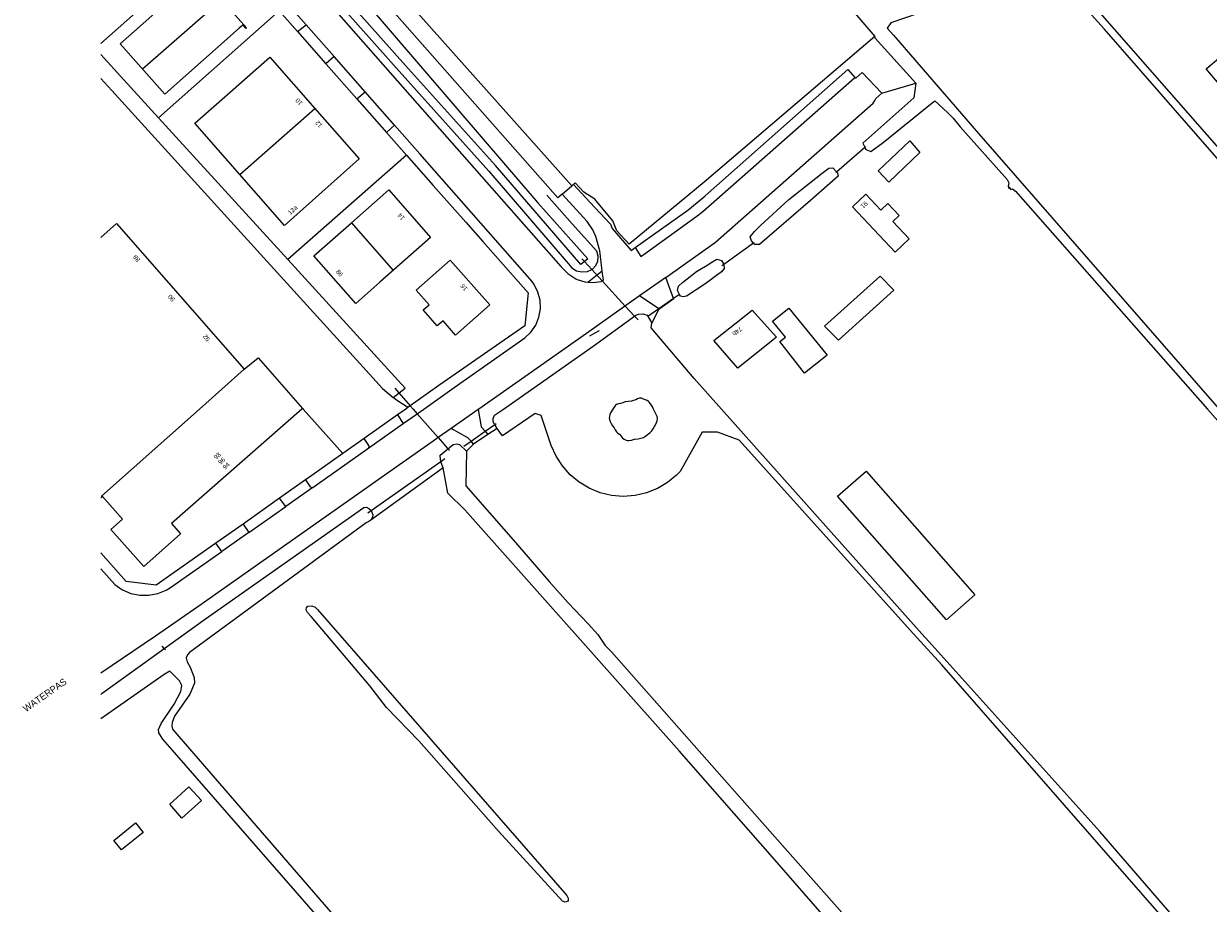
# Model space of a CAD drawing. Header units: metres. Extents: x 83575 to 86200, y 450600 to 453750.
# Tile 64 of 94: x 84833 to 85096, y 452940 to 453136. Entities that reach past the tile are written whole.
import ezdxf
from ezdxf.enums import TextEntityAlignment as Align

# ---------------------------------------------------------------- set-up
doc = ezdxf.new("R2010")
doc.units = ezdxf.units.M
for name, color, linetype, lineweight in [('gw-bs-grondwerklijn', 253, 'Continuous', 18), ('kd-bs-kadastralegrens', 253, 'Continuous', 18), ('og-bs-bebouwing', 253, 'Continuous', 18), ('og-bs-huisnummer', 253, 'Continuous', 18), ('og-bs-straatnaam', 253, 'Continuous', 25), ('vh-bs-randverharding', 253, 'Continuous', 18), ('wh-bs-duiker', 253, 'duiker', 18)]:
    doc.layers.add(name, color=color, linetype=linetype, lineweight=lineweight)
doc.styles.add('Styledgn001', font='dgn001.shx')
doc.linetypes.add('duiker', pattern='A,0,-2,[15,RTW.shx,S=1,R=0,X=0,Y=0],-2', length=4)

msp = doc.modelspace()

# ---------------------------------------------------------------- linework, layer by layer
at = {"layer": 'gw-bs-grondwerklijn'}
for p, q in [((84900.9, 453142.6), (84916.37, 453125.14)), ((84916.37, 453125.14), (84936.33, 453102.92)), ((85023.77, 453120.25), (85031.36, 453122.53)), ((84936.33, 453102.92), (84954.01, 453082.37)), ((84954.91, 453091.22), (84949.21, 453097.61)), ((84960.34, 453085.13), (84954.91, 453091.22)), ((84960.69, 453084.04), (84960.34, 453085.13)), ((84960.63, 453082.93), (84960.69, 453084.04)), ((84954.01, 453082.37), (84954.8, 453081.42)), ((84954.8, 453081.42), (84955.85, 453080.77)), ((84955.85, 453080.77), (84957.04, 453080.49)), ((84958.27, 453080.61), (84959.24, 453081.04)), ((84959.24, 453081.04), (84959.41, 453081.12)), ((84959.41, 453081.12), (84960.18, 453081.92)), ((84960.18, 453081.92), (84960.63, 453082.93)), ((84957.04, 453080.49), (84958.27, 453080.61)), ((84972.63, 453069.07), (84974.22, 453072.31)), ((84938.21, 453045.67), (84936.13, 453044.33)), ((84932.96, 453042.17), (84931.38, 453040.61)), ((84926.19, 453036.95), (84910.09, 453025.28))]:
    msp.add_line(p, q, dxfattribs=at)
for points in [[(84850, 453209.23), (84947.27, 453095.88), (84958.39, 453083.4), (84956.79, 453082.14), (84937.8, 453104.22), (84917.82, 453126.45), (84899.51, 453147.05), (84879.8, 453169.77), (84857.52, 453194.65), (84850, 453203.38)], [(85147.33, 453050), (85142.51, 453055.52), (85114.08, 453087.89), (85073.26, 453134.56), (85070.48, 453137.67), (85067.88, 453140.23), (85066.55, 453141.51), (85065.08, 453142.6), (85063.7, 453143.29), (85060.33, 453144.72), (85058.36, 453145.51), (85057.03, 453145.95), (85055.67, 453146.32), (85054.75, 453146.58), (85054.29, 453146.65), (85053.84, 453146.59), (85052.3, 453146.04), (85043.62, 453142.71), (85040.36, 453141.45), (85037.11, 453140.18), (85034.47, 453139.11), (85031.84, 453138.03), (85025.76, 453135.92), (85024.97, 453134.76)], [(85071.29, 453139.33), (85100.33, 453106.16)], [(85024.97, 453134.76), (85026.39, 453133.17), (85045.33, 453111.32), (85098.87, 453050)], [(85022.21, 453132.91), (84984.24, 453100.5), (84967.53, 453086.66), (84964.8, 453089.63), (84963.92, 453091.87), (84959.89, 453096.71), (84957.46, 453098.23), (84955.58, 453100.36), (84955.15, 453099.99)], [(85031.36, 453122.53), (85022.34, 453132.54), (85022.21, 453132.91)], [(84939.57, 453050), (84959.56, 453063.97), (84969.08, 453070.89), (84969.65, 453071.13), (84970.63, 453071.21), (84971.56, 453070.89), (84972.63, 453069.07)], [(84972.97, 453050), (84972.75, 453050.52), (84972.56, 453050.87), (84972.03, 453051.5), (84971.84, 453051.71), (84971.57, 453051.91), (84971.01, 453052.14), (84970.76, 453052.23), (84970.3, 453052.39), (84969.85, 453052.43), (84969.43, 453052.26), (84969.02, 453052.06), (84968.55, 453051.9), (84968.07, 453051.76), (84967.35, 453051.69), (84966.64, 453051.6), (84966.13, 453051.41), (84965.62, 453051.22), (84965.19, 453051.13), (84964.77, 453051.03), (84964.56, 453050.87), (84963.91, 453050)], [(84938.21, 453045.67), (84937.66, 453046.54), (84937.59, 453046.65), (84937.32, 453047.15), (84937.28, 453047.93), (84937.62, 453048.64), (84938.26, 453049.08), (84939.57, 453050)], [(84963.91, 453050), (84963.42, 453049.14), (84963.26, 453048.77), (84963.17, 453048.37), (84963.14, 453048.01), (84963.19, 453047.65), (84963.32, 453047.2), (84963.53, 453046.79), (84963.87, 453046.3), (84964.21, 453045.82), (84964.46, 453045.39), (84964.73, 453044.96), (84965.06, 453044.66), (84965.43, 453044.39), (84965.75, 453043.93), (84966.1, 453043.49), (84966.49, 453043.27), (84966.92, 453043.1), (84967.19, 453043.01), (84967.46, 453042.97), (84968.11, 453043.1), (84968.77, 453043.26), (84969.56, 453043.38), (84970.17, 453043.49), (84970.76, 453043.69), (84971.22, 453043.98), (84971.64, 453044.33), (84972.13, 453044.74), (84972.59, 453045.18), (84972.93, 453045.62), (84973.22, 453046.09), (84973.46, 453046.52), (84973.67, 453046.97), (84973.83, 453047.41), (84973.88, 453047.85), (84973.78, 453048.34), (84973.58, 453048.8), (84972.97, 453050)], [(85090.15, 452932.45), (85037.11, 452993.07), (85030.87, 453000), (84992.04, 453043.1), (84987.24, 453044.88), (84983.78, 453044.88), (84978.92, 453036.12), (84978.11, 453035.29), (84976.09, 453033.64), (84973.84, 453032.32), (84971.41, 453031.35), (84968.87, 453030.76), (84966.26, 453030.57), (84963.66, 453030.78), (84961.12, 453031.38), (84958.7, 453032.36), (84956.46, 453033.7), (84954.44, 453035.37), (84952.71, 453037.33), (84951.3, 453039.52), (84950.23, 453041.91), (84947.97, 453048.53), (84946.65, 453049.04), (84939.35, 453044.02), (84938.21, 453045.67)], [(84926.19, 453036.95), (84925.66, 453038.22), (84925.65, 453038.29), (84925.51, 453039.59), (84925.52, 453039.75), (84928.42, 453042.13), (84929.22, 453042.28), (84929.79, 453042.13), (84931.38, 453040.61)], [(84931.38, 453040.61), (84931.23, 453032.93), (84941.72, 453020.91), (84949.8, 453011.62), (84953.99, 453006.89), (84958.46, 453002.22), (84960.63, 452999.82), (84962.24, 452997.38), (84963.67, 452995.95), (84980.9, 452976.41), (85000, 452954.83)], [(85104.19, 452822.52), (85104.94, 452825.42), (85105.02, 452827.78), (85104.57, 452829.09), (85103.8, 452829.93), (85068.58, 452871.26), (85067.24, 452871.97), (85065.46, 452872.39), (85065.2, 452874.67), (85064.27, 452875.88), (85000, 452949.69), (84978.67, 452973.97), (84930.99, 453027.59), (84927.18, 453031.3), (84926.19, 453036.95)], [(84850, 452986.5), (84850.33, 452986.76), (84873.26, 453003.36), (84908.54, 453028.07), (84909.09, 453028.19), (84909.67, 453027.86), (84910.13, 453027.41), (84910.52, 453026.44), (84910.44, 453025.97), (84910.09, 453025.28)], [(84910.09, 453025.28), (84909.67, 453024.96), (84909.06, 453024.66), (84869.75, 452995.83), (84869.3, 452995.31), (84869, 452994.63), (84869.21, 452993.77), (84869.9, 452992.59), (84870.79, 452990.29), (84870.87, 452989.02), (84869.77, 452986.53), (84866.39, 452981.68), (84865.84, 452980.25), (84865.83, 452979.5), (84865.94, 452978.81), (84933.44, 452900.78), (84997.11, 452828.02), (85000, 452824.71), (85053.95, 452762.81), (85057.06, 452759.24), (85058.09, 452757.78), (85058.25, 452756.95), (85058.13, 452756.21), (85057.94, 452756.03)], [(84952.74, 452940.5), (84938.52, 452956.11), (84920.77, 452976.18), (84913.57, 452983.61), (84909.84, 452988.45), (84896.83, 453003.82), (84896, 453004.7), (84895.68, 453005.32), (84895.75, 453005.75), (84896.09, 453006.13), (84896.92, 453006.2), (84897.72, 453005.9), (84898.22, 453005.43), (84953.66, 452941.79), (84954.03, 452941.16), (84953.96, 452940.52), (84953.35, 452940.31), (84952.74, 452940.5)], [(85057.94, 452756.03), (85057.62, 452755.74), (85056.88, 452755.74), (85055.95, 452756.16), (85044.84, 452769.45), (85013.63, 452805.28), (84974.24, 452849.88), (84944.27, 452884.58), (84908.46, 452925.38), (84865.9, 452974.14), (84863.77, 452976.53), (84862.92, 452977.94), (84862.87, 452978.67), (84863.44, 452980.02), (84866.29, 452984.33), (84867.78, 452987.14), (84867.99, 452988.46), (84867.52, 452989.5), (84865.36, 452991.66), (84864.12, 452990.93), (84850, 452981.11)], [(85000, 452954.83), (85026.41, 452924.99), (85078.12, 452866.08), (85108.69, 452831.04), (85109.34, 452830.54), (85109.85, 452830.25), (85110.97, 452829.82)]]:
    msp.add_lwpolyline(points, dxfattribs=at)
at = {"layer": 'kd-bs-kadastralegrens'}
for p, q in [((84850, 453131.31), (84875.91, 453154.42)), ((84889.7, 453138.62), (84862.84, 453114.76)), ((84891.6, 453083.24), (84862.84, 453114.76)), ((84918.04, 453106.48), (84891.6, 453083.24)), ((84952.66, 453097.82), (84954.8, 453099.69)), ((84959.78, 453066.79), (84958.76, 453066.19)), ((84960.87, 453067.43), (84959.78, 453066.79)), ((84895.03, 453050), (84903.85, 453040.09))]:
    msp.add_line(p, q, dxfattribs=at)
for points in [[(84985.45, 453175.72), (85000, 453158.85), (85009.4, 453147.92), (85022.21, 453132.91)], [(84862.84, 453114.76), (84855.14, 453123.21), (84850, 453128.88)], [(84850, 453123.52), (84852.43, 453120.84), (84907.65, 453060.1), (84912.66, 453054.57), (84915.02, 453052.57)], [(85031.36, 453122.53), (85030.92, 453119.27), (85019.59, 453109.17), (85020.01, 453108.23), (85020.24, 453107.71), (85021.31, 453107.32), (85024.12, 453109.32), (85035.36, 453118.39), (85035.57, 453118.57), (85038.44, 453115.94), (85039.69, 453114.75), (85041.24, 453112.81), (85051.69, 453101.1), (85052.07, 453100.33), (85051.89, 453099.55), (85052.01, 453099.38), (85052.18, 453099.43), (85051.96, 453099.12), (85052.21, 453099.2), (85052.52, 453098.87), (85052.86, 453099.02), (85053.52, 453098.51), (85096.29, 453050)], [(85014.05, 453101.83), (85007.89, 453096.38), (84996.59, 453086.59), (84995.4, 453086.61), (84995.21, 453086.87), (84994.8, 453087.45), (84994.49, 453088.29), (84995.44, 453089.49), (84996.8, 453090.8), (85003.12, 453096.6), (85010.51, 453102.51), (85012.03, 453103.61), (85012.9, 453103.67), (85013.73, 453102.79), (85013.96, 453102.55), (85014.05, 453101.83)], [(84988.67, 453081.25), (84988.15, 453080.49), (84984.43, 453077.76), (84980.29, 453075.14), (84979.57, 453074.99), (84979.01, 453075.13), (84978.75, 453075.51), (84978.33, 453076.4), (84978.54, 453077.35), (84979.4, 453078.15), (84982.56, 453080.57), (84985.32, 453082.23), (84985.85, 453082.58), (84987.06, 453083.33), (84988.1, 453083.04), (84988.59, 453082.29), (84988.6, 453082.17), (84988.67, 453081.25)], [(84915.02, 453052.57), (84917.71, 453054.62), (84891.6, 453083.24)], [(84988.12, 453050), (84982.03, 453056.83), (84972.49, 453068.07), (84972.56, 453068.61), (84972.63, 453069.07)], [(84918.34, 453050.33), (84915.57, 453052.11), (84915.02, 453052.57)], [(84894.89, 453050.12), (84895.02, 453050.02), (84895.03, 453050)], [(85111.02, 452911.21), (85072.29, 452956), (85034.23, 452998.25), (85032.68, 453000), (84988.12, 453050)], [(85096.29, 453050), (85100.3, 453045.45)]]:
    msp.add_lwpolyline(points, dxfattribs=at)
at = {"layer": 'og-bs-bebouwing'}
for p, q in [((84859.28, 453125.66), (84876.83, 453141.11)), ((84880.9, 453102.21), (84897.6, 453116.9)), ((84905.75, 453091.41), (84915.05, 453080.83)), ((84871.93, 453050), (84881.91, 453058.87))]:
    msp.add_line(p, q, dxfattribs=at)
for points in [[(84880.8, 453134.71), (84864.25, 453120.02), (84854.32, 453131.28), (84871.61, 453146.61), (84871.01, 453147.41), (84871.17, 453147.53), (84876.83, 453141.11), (84882.39, 453134.79), (84882.24, 453134.66), (84881.59, 453135.42), (84880.8, 453134.71)], [(85104.5, 453117.14), (85103.76, 453116.51), (85101.81, 453118.82), (85095.98, 453125.67), (85105.13, 453133.43), (85110.95, 453126.57), (85112.9, 453124.26), (85112.16, 453123.63)], [(84887.59, 453128.26), (84897.6, 453116.9), (84907.52, 453105.65), (84890.88, 453090.85), (84870.9, 453113.59), (84876.34, 453118.34), (84887.59, 453128.26)], [(85032.27, 453107.11), (85025.32, 453100.49), (85023.01, 453103.01), (85030.03, 453109.64), (85032.27, 453107.11)], [(84923.39, 453088.15), (84912.12, 453078.25), (84906.74, 453073.48), (84897.41, 453084.07), (84905.75, 453091.41), (84914.08, 453098.75), (84923.39, 453088.15)], [(85027.64, 453093.08), (85026.23, 453091.76), (85029.9, 453087.84), (85026.74, 453084.89), (85017.28, 453095.01), (85020.22, 453097.82), (85023.57, 453094.24), (85025.16, 453095.73), (85027.64, 453093.08)], [(84850, 453088.2), (84853.49, 453091.27), (84881.91, 453058.87), (84884.99, 453061.39), (84894.89, 453050.12), (84894.75, 453050)], [(84927.76, 453083.15), (84936.54, 453073.16), (84928.94, 453066.46), (84927.62, 453067.96), (84926.16, 453069.63), (84924.87, 453068.5), (84921.75, 453072.04), (84923.04, 453073.18), (84920.17, 453076.43), (84927.76, 453083.15)], [(85026.45, 453076.46), (85014.12, 453065.33), (85011.04, 453068.41), (85023.43, 453079.59), (85026.45, 453076.46)], [(85000, 453065.68), (84991.72, 453059.11), (84986.4, 453065.23), (84994.96, 453072.03), (85000.37, 453065.98), (85000, 453065.68)], [(85003.07, 453072.41), (85011.62, 453062), (85006.59, 453058.01), (85001.07, 453064.99), (85002.32, 453066.02), (84999.44, 453069.52), (85003.07, 453072.41)], [(84894.75, 453050), (84865.73, 453024.52), (84867.76, 453022.25), (84859.55, 453014.93), (84852.23, 453023.21), (84854.81, 453025.47), (84850.39, 453030.51), (84850.06, 453030.22), (84850, 453030.29)], [(84850.39, 453030.51), (84850.14, 453030.65), (84871.93, 453050)], [(85044.52, 453008.65), (85038.2, 453003.09), (85013.96, 453030.64), (85020.28, 453036.2), (85044.52, 453008.65)], [(84872.43, 452962.88), (84868.02, 452958.96), (84865.34, 452962.11), (84869.62, 452965.94), (84872.43, 452962.88)], [(84859.4, 452955.82), (84854.61, 452951.93), (84852.9, 452954.03), (84857.69, 452957.92), (84859.4, 452955.82)]]:
    msp.add_lwpolyline(points, dxfattribs=at)
at = {"layer": 'vh-bs-randverharding'}
for p, q in [((84889.7, 453138.62), (84893.78, 453133.98)), ((84893.78, 453133.98), (84900.08, 453126.8)), ((84901.91, 453128.4), (84895.66, 453135.49)), ((84900.08, 453126.8), (84900.13, 453126.74)), ((84900.13, 453126.74), (84906.99, 453118.98)), ((84915.38, 453113.13), (84908.84, 453120.55)), ((84906.99, 453118.98), (84913.57, 453111.53)), ((84913.57, 453111.53), (84918.04, 453106.48)), ((84918.04, 453106.48), (84923.98, 453099.75)), ((84923.98, 453099.75), (84925.15, 453098.43)), ((84955.15, 453099.99), (84954.8, 453099.69)), ((84968.88, 453085.93), (84970.19, 453083.97)), ((84958.34, 453078.24), (84961.53, 453080.77)), ((84975.71, 453079.28), (84969.9, 453075.17)), ((84917.87, 453050), (84916.02, 453048.69)), ((84918.34, 453050.33), (84917.87, 453050)), ((84933.95, 453049.87), (84927.95, 453045.66)), ((84916.02, 453048.69), (84908.59, 453043.44)), ((84909.63, 453041.34), (84917.31, 453046.76)), ((84936.13, 453044.33), (84932.96, 453042.17)), ((84908.59, 453043.44), (84903.85, 453040.09)), ((84895.54, 453034.22), (84889.78, 453030.16)), ((84897.21, 453032.58), (84891.15, 453028.3)), ((84889.78, 453030.16), (84881.64, 453024.42)), ((84881.64, 453024.42), (84875.61, 453020.17)), ((84882.95, 453022.54), (84876.93, 453018.31))]:
    msp.add_line(p, q, dxfattribs=at)
for points in [[(84952.66, 453097.82), (84951.67, 453096.96), (84869, 453190.74), (84857.2, 453205.1), (84850, 453213.97)], [(84850, 453198.05), (84860.07, 453186.63), (84872.99, 453171.95), (84887.08, 453155.88), (84920.41, 453118), (84952.38, 453081.68), (84953.91, 453080.18), (84955.68, 453078.98), (84955.99, 453078.82), (84957.72, 453078.29), (84958.34, 453078.24)], [(84954.8, 453099.69), (84887.46, 453175.2)], [(84893.78, 453133.98), (84895.66, 453135.49), (84886.73, 453145.62), (84884.93, 453144.04)], [(84906.99, 453118.98), (84908.84, 453120.55), (84901.91, 453128.4), (84900.08, 453126.8)], [(84968.88, 453085.93), (84980.62, 453094.24), (84983.97, 453096.99), (84984.46, 453097.45), (85016.25, 453125.55), (85017.85, 453123.7)], [(84970.19, 453083.97), (84971.43, 453084.85), (84982.41, 453092.73), (84983.98, 453093.95), (85017.7, 453123.71), (85017.85, 453123.7)], [(85017.85, 453123.7), (85018.07, 453123.69), (85019.44, 453124.87), (85023.77, 453120.25)], [(84974.22, 453072.31), (84977.47, 453074.61), (84977.46, 453074.61), (84975.71, 453079.28), (84986.75, 453087.09), (85021.88, 453118.03), (85022.27, 453118.62), (85022.42, 453119.08), (85023.77, 453120.25)], [(84921.89, 453050), (84928.63, 453054.76), (84944.35, 453065.82), (84945.71, 453067.13), (84946.77, 453068.69), (84947.48, 453070.44), (84947.81, 453072.3), (84947.73, 453074.19), (84947.26, 453076.02), (84946.42, 453077.72), (84945.96, 453078.38), (84920.98, 453106.78), (84915.38, 453113.13), (84913.57, 453111.53)], [(84955.15, 453099.99), (84958.84, 453096.05), (84963.43, 453091.13), (84963.82, 453090.2), (84967.98, 453085.25), (84968.88, 453085.93)], [(84925.15, 453098.43), (84931.19, 453091.6), (84935.01, 453087.28)], [(84961.53, 453080.77), (84961.06, 453085.21), (84960.13, 453088.41), (84959.45, 453089.88), (84958.23, 453091.69), (84952.66, 453097.82)], [(84935.01, 453087.28), (84945.07, 453075.88), (84944.32, 453068.52), (84925.22, 453055.2), (84918.34, 453050.33)], [(84961.86, 453078.66), (84961.54, 453080.67), (84961.53, 453080.77)], [(84958.34, 453078.24), (84959.52, 453078.15), (84961.32, 453078.41), (84961.4, 453078.44), (84961.86, 453078.66)], [(84974.22, 453072.31), (84974.18, 453072.33), (84969.9, 453075.17), (84958.05, 453066.79), (84934.13, 453050)], [(84916.02, 453048.69), (84917.31, 453046.76), (84920.4, 453048.94), (84921.89, 453050)], [(84934.13, 453050), (84933.95, 453049.87), (84934.67, 453046.05), (84935.52, 453045.04), (84936.13, 453044.33)], [(84932.96, 453042.17), (84932.38, 453042.83), (84931.68, 453043.62), (84927.95, 453045.66), (84925.06, 453043.64), (84923.93, 453042.84), (84914.49, 453036.17), (84871.6, 453006.01), (84862.14, 452999.5), (84850, 452991.22)], [(84895.54, 453034.22), (84896.6, 453032.69), (84896.98, 453032.51), (84897.21, 453032.58), (84898.24, 453033.29), (84909.63, 453041.34), (84909.73, 453041.76), (84909.67, 453041.89), (84908.59, 453043.44)], [(84903.85, 453040.09), (84896.97, 453035.22), (84895.54, 453034.22)], [(84881.64, 453024.42), (84882.95, 453022.54), (84891.15, 453028.3), (84889.78, 453030.16)], [(84875.61, 453020.17), (84862.29, 453010.79), (84855.67, 453011.61), (84850, 453018.03)], [(84854.15, 453010.25), (84854.82, 453009.79), (84856.68, 453008.99), (84858.66, 453008.58), (84860.68, 453008.56), (84862.67, 453008.94), (84864.54, 453009.7), (84865.5, 453010.27), (84876.93, 453018.31), (84875.61, 453020.17)], [(84850, 453014.46), (84853.15, 453010.94), (84854.15, 453010.25)]]:
    msp.add_lwpolyline(points, dxfattribs=at)
at = {"layer": 'wh-bs-duiker'}
for p, q in [((85013.73, 453102.79), (85020.01, 453108.23)), ((85020.01, 453108.23), (85020.18, 453108.38)), ((85013.58, 453102.66), (85013.73, 453102.79)), ((84995.21, 453086.87), (84988.6, 453082.17)), ((84995.37, 453086.98), (84995.21, 453086.87)), ((84957.63, 453082.8), (84957.06, 453083.42)), ((84959.24, 453081.04), (84957.63, 453082.8)), ((84961.56, 453078.52), (84959.24, 453081.04)), ((84988.6, 453082.17), (84988.18, 453081.87)), ((84966.71, 453072.91), (84961.56, 453078.52)), ((84978.75, 453075.51), (84977.46, 453074.61)), ((84978.85, 453075.58), (84978.75, 453075.51)), ((84968.77, 453070.66), (84966.71, 453072.91)), ((84977.46, 453074.61), (84974.18, 453072.33)), ((84969.56, 453069.81), (84968.77, 453070.66)), ((84974.18, 453072.33), (84971.72, 453070.61)), ((84915.4, 453054.64), (84916.33, 453053.58)), ((84916.33, 453053.58), (84918.86, 453050.7)), ((84918.86, 453050.7), (84919.47, 453050)), ((84919.47, 453050), (84920.4, 453048.94)), ((84920.4, 453048.94), (84925.06, 453043.64)), ((84935.52, 453045.04), (84937.66, 453046.54)), ((84937.66, 453046.54), (84937.96, 453046.76)), ((84932.38, 453042.83), (84935.52, 453045.04)), ((84925.06, 453043.64), (84927.23, 453041.16)), ((84927.23, 453041.16), (84927.58, 453040.76)), ((84930.81, 453041.73), (84932.38, 453042.83)), ((84926.52, 453038.9), (84925.65, 453038.29)), ((84925.65, 453038.29), (84910.15, 453027.37)), ((84910.15, 453027.37), (84909.39, 453026.84)), ((84864.12, 452996.75), (84863.65, 452997.23)), ((84864.41, 452996.46), (84864.12, 452996.75))]:
    msp.add_line(p, q, dxfattribs=at)

# ---------------------------------------------------------------- texts
at = {"layer": 'og-bs-huisnummer', "style": 'Styledgn001'}
for s, rotation, p in [('10', 131.3344, (84894.45, 453118.68)), ('12', 131.3578, (84898.88, 453113.7)), ('12a', 42.7789, (84893.03, 453093.93)), ('91', 223.0807, (85019.53, 453095.79)), ('14', 131.4063, (84917.22, 453093.13)), ('88', 131.2612, (84858.32, 453083.87)), ('86', 311.3658, (84902.73, 453079.92)), ('90', 131.2612, (84866.08, 453075.02)), ('16', 131.317, (84931.17, 453077.37)), ('74b', 218.4124, (84991.32, 453067.68)), ('92', 131.2612, (84873.87, 453066.15)), ('98', 41.3788, (84876.24, 453039.22)), ('96', 41.3788, (84877.23, 453038.09)), ('94', 41.3788, (84878.22, 453036.97))]:
    msp.add_text(s, height=1, rotation=rotation, dxfattribs=at).set_placement(p, align=Align.CENTER)
at = {"layer": 'og-bs-straatnaam', "style": 'Styledgn001'}
msp.add_text('WATERPAS', height=1.5, rotation=35.1112, dxfattribs=at).set_placement((84837.53, 452986.37), align=Align.MIDDLE_CENTER)

doc.saveas('drawing.dxf')
